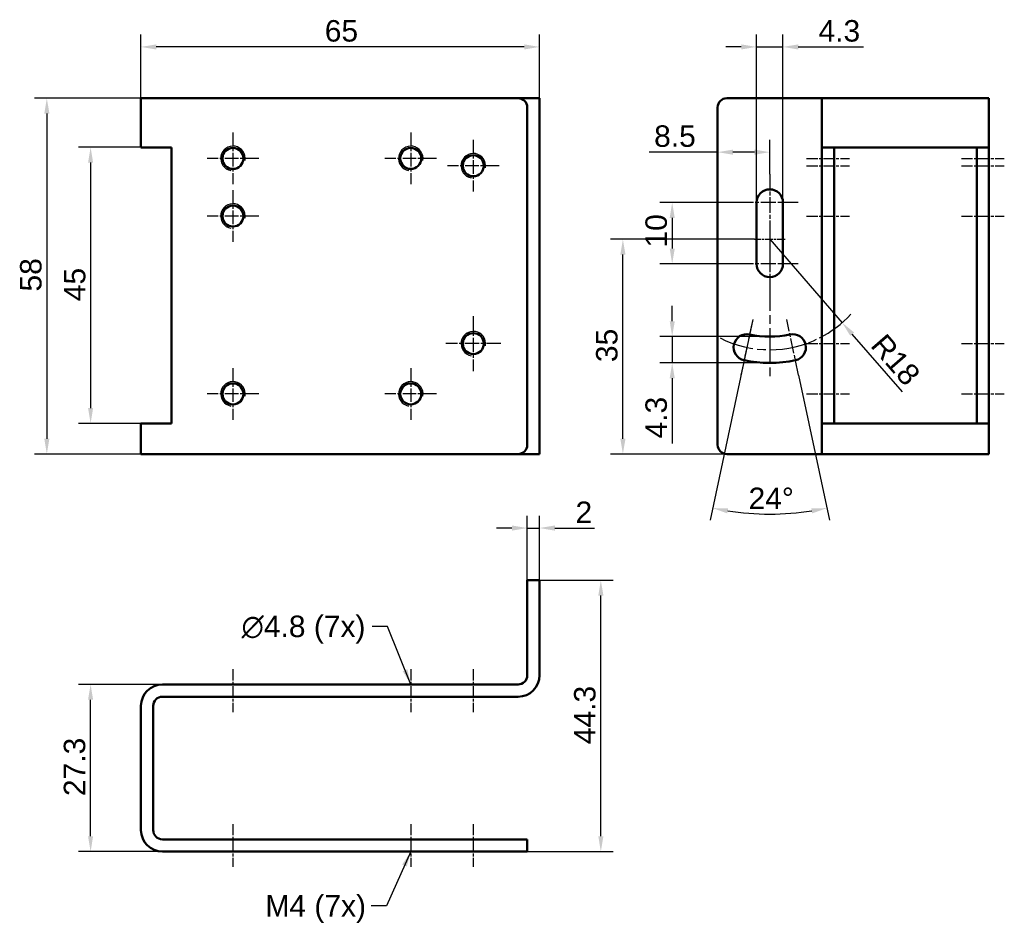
# Model space of a CAD drawing. Header units: millimetres. Extents: x 4 to 164, y 5 to 153.
import ezdxf

# ---------------------------------------------------------------- set-up
doc = ezdxf.new("R2010")
doc.units = ezdxf.units.MM
doc.linetypes.add('CHAIN', pattern=[0.3543, 0.2362, -0.0295, 0.0591, -0.0295])
for name, color, linetype, lineweight, true_color in [('Bemaßungen(DIN)', 179, 'Continuous', 25, 0x262659), ('Gewinde(DIN)', 179, 'Continuous', 25, 0x262659), ('Mittellinie(DIN)', 179, 'CHAIN', 25, 0x262659), ('Mittelpunktmarkierung(DIN)', 179, 'Continuous', 25, 0x262659), ('Sichtbare Kanten(DIN)', 179, 'Continuous', 50, 0x262659), ('Symbole(DIN)', 179, 'Continuous', 25, 0x262659)]:
    doc.layers.add(name, color=color, linetype=linetype, lineweight=lineweight, true_color=true_color)
doc.styles.add('STANDARD-BSI~0', font='arial.ttf')
doc.dimstyles.new('Katalogzeichnungen', dxfattribs={"dimtxt": 3.5, "dimasz": 2.5, "dimexe": 2, "dimexo": 0, "dimgap": 0.8, "dimtad": 1, "dimrnd": 1e-08, "dimdsep": 46, "dimtxsty": 'STANDARD-BSI~0', "dimcen": 0.09, "dimdle": 10, "dimclrd": 250, "dimclre": 250, "dimclrt": 250, "dimazin": 2, "dimtfac": 1, "dimtmove": 0, "dimatfit": 3, "dimfxl": 1, "dimtolj": 1, "dimtzin": 0, "dimlwd": 25, "dimlwe": 25, "dimarcsym": 0})
doc.dimstyles.new('Katalogzeichnungen$7', dxfattribs={"dimtxt": 3.5, "dimasz": 2.5, "dimexe": 2, "dimexo": 0, "dimgap": 0.8, "dimtad": 1, "dimrnd": 1e-08, "dimdsep": 46, "dimtxsty": 'STANDARD-BSI~0', "dimcen": 0.09, "dimdle": 10, "dimclrd": 179, "dimclre": 250, "dimclrt": 250, "dimazin": 2, "dimtfac": 1, "dimtmove": 0, "dimatfit": 3, "dimfxl": 1, "dimtolj": 1, "dimtzin": 0, "dimlwd": 25, "dimlwe": 25, "dimarcsym": 0})

# ---------------------------------------------------------------- blocks, each defined once
blk = doc.blocks.new('*D8')
at = {"layer": 'Bemaßungen(DIN)', "color": 250, "linetype": 'Continuous', "lineweight": 25, "true_color": 0x3f3f3f, "transparency": 16777216}
for p, q in [((26.98, 139.74), (6.13, 139.74)), ((8.13, 137.24), (8.13, 84.24)), ((26.98, 81.74), (6.13, 81.74))]:
    blk.add_line(p, q, dxfattribs=at)
at = {"layer": 'Bemaßungen(DIN)', "color": 250, "linetype": 'Continuous', "true_color": 0x3f3f3f, "transparency": 16777216}
for points in [[(7.71, 137.24), (8.55, 137.24), (8.13, 139.74)], [(7.71, 84.24), (8.55, 84.24), (8.13, 81.74)]]:
    blk.add_solid(points, dxfattribs=at)
at = {"layer": 'Defpoints', "color": 0, "linetype": 'Continuous', "transparency": 16777216}
for p in [(26.98, 139.74), (8.13, 81.74), (26.98, 81.74)]:
    blk.add_point(p, dxfattribs=at)
at = {"layer": 'Bemaßungen(DIN)', "color": 250, "linetype": 'Continuous', "lineweight": 25, "true_color": 0x3f3f3f, "transparency": 16777216, "insert": (3.76, 108.23), "char_height": 3.5, "attachment_point": 1, "rotation": 90, "style": 'STANDARD-BSI~0'}
blk.add_mtext('\\A1;58', dxfattribs=at)
blk = doc.blocks.new('*D9')
at = {"layer": 'Bemaßungen(DIN)', "color": 250, "linetype": 'Continuous', "lineweight": 25, "true_color": 0x3f3f3f, "transparency": 16777216}
for p, q in [((26.98, 44.17), (13.27, 44.17)), ((15.27, 19.42), (15.27, 41.67)), ((26.98, 16.92), (13.27, 16.92))]:
    blk.add_line(p, q, dxfattribs=at)
at = {"layer": 'Bemaßungen(DIN)', "color": 250, "linetype": 'Continuous', "true_color": 0x3f3f3f, "transparency": 16777216}
for points in [[(14.85, 41.67), (15.68, 41.67), (15.27, 44.17)], [(14.85, 19.42), (15.68, 19.42), (15.27, 16.92)]]:
    blk.add_solid(points, dxfattribs=at)
at = {"layer": 'Defpoints', "color": 0, "linetype": 'Continuous', "transparency": 16777216}
for p in [(15.27, 44.17), (26.98, 44.17), (26.98, 16.92)]:
    blk.add_point(p, dxfattribs=at)
at = {"layer": 'Bemaßungen(DIN)', "color": 250, "linetype": 'Continuous', "lineweight": 25, "true_color": 0x3f3f3f, "transparency": 16777216, "insert": (10.89, 25.97), "char_height": 3.5, "attachment_point": 1, "rotation": 90, "style": 'STANDARD-BSI~0'}
blk.add_mtext('\\A1;27.3', dxfattribs=at)
blk = doc.blocks.new('*D10')
at = {"layer": 'Bemaßungen(DIN)', "color": 250, "linetype": 'Continuous', "lineweight": 25, "true_color": 0x3f3f3f, "transparency": 16777216}
for p, q in [((88.48, 61.17), (100.48, 61.17)), ((98.48, 19.42), (98.48, 58.67)), ((86.48, 16.92), (100.48, 16.92))]:
    blk.add_line(p, q, dxfattribs=at)
at = {"layer": 'Bemaßungen(DIN)', "color": 250, "linetype": 'Continuous', "true_color": 0x3f3f3f, "transparency": 16777216}
for points in [[(98.07, 58.67), (98.9, 58.67), (98.48, 61.17)], [(98.07, 19.42), (98.9, 19.42), (98.48, 16.92)]]:
    blk.add_solid(points, dxfattribs=at)
at = {"layer": 'Defpoints', "color": 0, "linetype": 'Continuous', "transparency": 16777216}
for p in [(88.48, 61.17), (98.48, 61.17), (86.48, 16.92)]:
    blk.add_point(p, dxfattribs=at)
at = {"layer": 'Bemaßungen(DIN)', "color": 250, "linetype": 'Continuous', "lineweight": 25, "true_color": 0x3f3f3f, "transparency": 16777216, "insert": (94.11, 34.43), "char_height": 3.5, "attachment_point": 1, "rotation": 90, "style": 'STANDARD-BSI~0'}
blk.add_mtext('\\A1;44.3', dxfattribs=at)
blk = doc.blocks.new('*D11')
at = {"layer": 'Bemaßungen(DIN)', "color": 250, "linetype": 'Continuous', "lineweight": 25, "true_color": 0x3f3f3f, "transparency": 16777216}
for p, q in [((121.38, 122.74), (108.12, 122.74)), ((110.12, 120.24), (110.12, 115.24)), ((121.38, 112.74), (108.12, 112.74))]:
    blk.add_line(p, q, dxfattribs=at)
at = {"layer": 'Bemaßungen(DIN)', "color": 250, "linetype": 'Continuous', "true_color": 0x3f3f3f, "transparency": 16777216}
for points in [[(109.71, 120.24), (110.54, 120.24), (110.12, 122.74)], [(109.71, 115.24), (110.54, 115.24), (110.12, 112.74)]]:
    blk.add_solid(points, dxfattribs=at)
at = {"layer": 'Defpoints', "color": 0, "linetype": 'Continuous', "transparency": 16777216}
for p in [(121.38, 122.74), (110.12, 112.74), (121.38, 112.74)]:
    blk.add_point(p, dxfattribs=at)
at = {"layer": 'Bemaßungen(DIN)', "color": 250, "linetype": 'Continuous', "lineweight": 25, "true_color": 0x3f3f3f, "transparency": 16777216, "insert": (105.75, 115.4), "char_height": 3.5, "attachment_point": 1, "rotation": 90, "style": 'STANDARD-BSI~0'}
blk.add_mtext('\\A1;10', dxfattribs=at)
blk = doc.blocks.new('*D12')
at = {"layer": 'Bemaßungen(DIN)', "color": 250, "linetype": 'Continuous', "lineweight": 25, "true_color": 0x3f3f3f, "transparency": 16777216}
for p, q in [((123.53, 116.74), (100.08, 116.74)), ((102.08, 84.24), (102.08, 114.24)), ((119.03, 81.74), (100.08, 81.74))]:
    blk.add_line(p, q, dxfattribs=at)
at = {"layer": 'Bemaßungen(DIN)', "color": 250, "linetype": 'Continuous', "true_color": 0x3f3f3f, "transparency": 16777216}
for points in [[(101.66, 114.24), (102.5, 114.24), (102.08, 116.74)], [(101.66, 84.24), (102.5, 84.24), (102.08, 81.74)]]:
    blk.add_solid(points, dxfattribs=at)
at = {"layer": 'Defpoints', "color": 0, "linetype": 'Continuous', "transparency": 16777216}
for p in [(102.08, 116.74), (123.53, 116.74), (119.03, 81.74)]:
    blk.add_point(p, dxfattribs=at)
at = {"layer": 'Bemaßungen(DIN)', "color": 250, "linetype": 'Continuous', "lineweight": 25, "true_color": 0x3f3f3f, "transparency": 16777216, "insert": (97.7, 96.72), "char_height": 3.5, "attachment_point": 1, "rotation": 90, "style": 'STANDARD-BSI~0'}
blk.add_mtext('\\A1;35', dxfattribs=at)
blk = doc.blocks.new('*D13')
at = {"layer": 'Bemaßungen(DIN)', "color": 250, "linetype": 'Continuous', "lineweight": 25, "true_color": 0x3f3f3f, "transparency": 16777216}
for p, q in [((123.88, 122.74), (123.88, 150.11)), ((128.18, 122.74), (128.18, 150.11)), ((121.38, 148.11), (118.88, 148.11)), ((123.88, 148.11), (128.18, 148.11)), ((130.68, 148.11), (141.3, 148.11))]:
    blk.add_line(p, q, dxfattribs=at)
at = {"layer": 'Bemaßungen(DIN)', "color": 250, "linetype": 'Continuous', "true_color": 0x3f3f3f, "transparency": 16777216}
for points in [[(121.38, 148.52), (121.38, 147.69), (123.88, 148.11)], [(130.68, 148.52), (130.68, 147.69), (128.18, 148.11)]]:
    blk.add_solid(points, dxfattribs=at)
at = {"layer": 'Defpoints', "color": 0, "linetype": 'Continuous', "transparency": 16777216}
for p in [(128.18, 148.11), (123.88, 122.74), (128.18, 122.74)]:
    blk.add_point(p, dxfattribs=at)
at = {"layer": 'Bemaßungen(DIN)', "color": 250, "linetype": 'Continuous', "lineweight": 25, "true_color": 0x3f3f3f, "transparency": 16777216, "insert": (133.98, 152.48), "char_height": 3.5, "attachment_point": 1, "style": 'STANDARD-BSI~0'}
blk.add_mtext('\\A1;4.3', dxfattribs=at)
blk = doc.blocks.new('*D14')
at = {"layer": 'Bemaßungen(DIN)', "color": 250, "linetype": 'Continuous', "lineweight": 25, "true_color": 0x3f3f3f, "transparency": 16777216}
for p, q in [((126.03, 127.39), (126.03, 132.95)), ((117.53, 130.95), (106.37, 130.95)), ((123.53, 130.95), (120.03, 130.95))]:
    blk.add_line(p, q, dxfattribs=at)
at = {"layer": 'Bemaßungen(DIN)', "color": 250, "linetype": 'Continuous', "true_color": 0x3f3f3f, "transparency": 16777216}
for points in [[(120.03, 131.37), (120.03, 130.53), (117.53, 130.95)], [(123.53, 131.37), (123.53, 130.53), (126.03, 130.95)]]:
    blk.add_solid(points, dxfattribs=at)
at = {"layer": 'Defpoints', "color": 0, "linetype": 'Continuous', "transparency": 16777216}
for p in [(117.53, 138.24), (126.03, 130.95), (126.03, 127.39)]:
    blk.add_point(p, dxfattribs=at)
at = {"layer": 'Bemaßungen(DIN)', "color": 250, "linetype": 'Continuous', "lineweight": 25, "true_color": 0x3f3f3f, "transparency": 16777216, "insert": (107.17, 135.32), "char_height": 3.5, "attachment_point": 1, "style": 'STANDARD-BSI~0'}
blk.add_mtext('\\A1;8.5', dxfattribs=at)
blk = doc.blocks.new('*D15')
at = {"layer": 'Bemaßungen(DIN)', "color": 250, "linetype": 'Continuous', "lineweight": 25, "true_color": 0x3f3f3f, "transparency": 16777216}
for p, q in [((23.48, 139.74), (23.48, 150.11)), ((88.48, 139.74), (88.48, 150.11)), ((85.98, 148.11), (25.98, 148.11))]:
    blk.add_line(p, q, dxfattribs=at)
at = {"layer": 'Bemaßungen(DIN)', "color": 250, "linetype": 'Continuous', "true_color": 0x3f3f3f, "transparency": 16777216}
for points in [[(25.98, 148.52), (25.98, 147.69), (23.48, 148.11)], [(85.98, 148.52), (85.98, 147.69), (88.48, 148.11)]]:
    blk.add_solid(points, dxfattribs=at)
at = {"layer": 'Defpoints', "color": 0, "linetype": 'Continuous', "transparency": 16777216}
for p in [(23.48, 148.11), (23.48, 139.74), (88.48, 139.74)]:
    blk.add_point(p, dxfattribs=at)
at = {"layer": 'Bemaßungen(DIN)', "color": 250, "linetype": 'Continuous', "lineweight": 25, "true_color": 0x3f3f3f, "transparency": 16777216, "insert": (53.46, 152.48), "char_height": 3.5, "attachment_point": 1, "style": 'STANDARD-BSI~0'}
blk.add_mtext('\\A1;65', dxfattribs=at)
blk = doc.blocks.new('*D16')
at = {"layer": 'Bemaßungen(DIN)', "color": 250, "linetype": 'Continuous', "lineweight": 25, "true_color": 0x3f3f3f, "transparency": 16777216}
for p, q in [((126.03, 116.74), (137.84, 103.15)), ((147.67, 91.85), (139.48, 101.27))]:
    blk.add_line(p, q, dxfattribs=at)
blk.add_arc((126.03, 116.74), 18, 296.8014, 317.3692, dxfattribs=at)
at = {"layer": 'Bemaßungen(DIN)', "color": 250, "linetype": 'Continuous', "true_color": 0x3f3f3f, "transparency": 16777216}
blk.add_solid([(139.8, 101.54), (139.17, 100.99), (137.84, 103.15)], dxfattribs=at)
at = {"layer": 'Defpoints', "color": 0, "linetype": 'Continuous', "transparency": 16777216}
for p in [(126.03, 116.74), (137.84, 103.15)]:
    blk.add_point(p, dxfattribs=at)
at = {"layer": 'Bemaßungen(DIN)', "color": 250, "linetype": 'Continuous', "lineweight": 25, "true_color": 0x3f3f3f, "transparency": 16777216, "insert": (144.95, 101.64), "char_height": 3.5, "attachment_point": 1, "rotation": 311.003, "style": 'STANDARD-BSI~0'}
blk.add_mtext('\\A1;R18', dxfattribs=at)
blk = doc.blocks.new('*D17')
at = {"layer": 'Bemaßungen(DIN)', "color": 250, "linetype": 'Continuous', "lineweight": 25, "true_color": 0x3f3f3f, "transparency": 16777216}
for p, q in [((123.26, 103.68), (116.3, 70.97)), ((130.74, 94.58), (135.76, 70.97))]:
    blk.add_line(p, q, dxfattribs=at)
blk.add_arc((126.03, 116.74), 44.79, 261.1982, 278.8018, dxfattribs=at)
at = {"layer": 'Bemaßungen(DIN)', "color": 250, "linetype": 'Continuous', "true_color": 0x3f3f3f, "transparency": 16777216}
for points in [[(119.1, 72.06), (119.25, 72.88), (116.72, 72.92)], [(132.81, 72.88), (132.96, 72.06), (135.35, 72.92)]]:
    blk.add_solid(points, dxfattribs=at)
at = {"layer": 'Defpoints', "color": 0, "linetype": 'Continuous', "transparency": 16777216}
for p in [(126.03, 116.74), (123.26, 103.68), (130.74, 94.58), (122.91, 72.05)]:
    blk.add_point(p, dxfattribs=at)
at = {"layer": 'Bemaßungen(DIN)', "color": 250, "linetype": 'Continuous', "lineweight": 25, "true_color": 0x3f3f3f, "transparency": 16777216, "insert": (122.57, 76.26), "char_height": 3.5, "attachment_point": 1, "style": 'STANDARD-BSI~0'}
blk.add_mtext('\\A1;24°', dxfattribs=at)
blk = doc.blocks.new('*D18')
at = {"layer": 'Bemaßungen(DIN)', "color": 250, "linetype": 'Continuous', "lineweight": 25, "true_color": 0x3f3f3f, "transparency": 16777216}
for p, q in [((110.12, 103.39), (110.12, 105.89)), ((126.03, 100.89), (108.12, 100.89)), ((110.12, 100.89), (110.12, 96.59)), ((126.03, 96.59), (108.12, 96.59)), ((110.12, 94.09), (110.12, 83.47))]:
    blk.add_line(p, q, dxfattribs=at)
at = {"layer": 'Bemaßungen(DIN)', "color": 250, "linetype": 'Continuous', "true_color": 0x3f3f3f, "transparency": 16777216}
for points in [[(109.71, 103.39), (110.54, 103.39), (110.12, 100.89)], [(109.71, 94.09), (110.54, 94.09), (110.12, 96.59)]]:
    blk.add_solid(points, dxfattribs=at)
at = {"layer": 'Defpoints', "color": 0, "linetype": 'Continuous', "transparency": 16777216}
for p in [(126.03, 100.89), (110.12, 96.59), (126.03, 96.59)]:
    blk.add_point(p, dxfattribs=at)
at = {"layer": 'Bemaßungen(DIN)', "color": 250, "linetype": 'Continuous', "lineweight": 25, "true_color": 0x3f3f3f, "transparency": 16777216, "insert": (105.75, 84.27), "char_height": 3.5, "attachment_point": 1, "rotation": 90, "style": 'STANDARD-BSI~0'}
blk.add_mtext('\\A1;4.3', dxfattribs=at)
blk = doc.blocks.new('*D19')
at = {"layer": 'Bemaßungen(DIN)', "color": 250, "linetype": 'Continuous', "lineweight": 25, "true_color": 0x3f3f3f, "transparency": 16777216}
for p, q in [((23.48, 131.74), (13.27, 131.74)), ((15.27, 129.24), (15.27, 89.24)), ((23.48, 86.74), (13.27, 86.74))]:
    blk.add_line(p, q, dxfattribs=at)
at = {"layer": 'Bemaßungen(DIN)', "color": 250, "linetype": 'Continuous', "true_color": 0x3f3f3f, "transparency": 16777216}
for points in [[(14.85, 129.24), (15.68, 129.24), (15.27, 131.74)], [(14.85, 89.24), (15.68, 89.24), (15.27, 86.74)]]:
    blk.add_solid(points, dxfattribs=at)
at = {"layer": 'Defpoints', "color": 0, "linetype": 'Continuous', "transparency": 16777216}
for p in [(23.48, 131.74), (15.27, 86.74), (23.48, 86.74)]:
    blk.add_point(p, dxfattribs=at)
at = {"layer": 'Bemaßungen(DIN)', "color": 250, "linetype": 'Continuous', "lineweight": 25, "true_color": 0x3f3f3f, "transparency": 16777216, "insert": (10.91, 106.65), "char_height": 3.5, "attachment_point": 1, "rotation": 90, "style": 'STANDARD-BSI~0'}
blk.add_mtext('\\A1;45', dxfattribs=at)
blk = doc.blocks.new('*D20')
at = {"layer": 'Bemaßungen(DIN)', "color": 250, "linetype": 'Continuous', "lineweight": 25, "true_color": 0x3f3f3f, "transparency": 16777216}
for p, q in [((86.48, 59.67), (86.48, 71.67)), ((88.48, 59.67), (88.48, 71.67)), ((83.98, 69.67), (81.48, 69.67)), ((86.48, 69.67), (88.48, 69.67)), ((90.98, 69.67), (97.47, 69.67))]:
    blk.add_line(p, q, dxfattribs=at)
at = {"layer": 'Bemaßungen(DIN)', "color": 250, "linetype": 'Continuous', "true_color": 0x3f3f3f, "transparency": 16777216}
for points in [[(83.98, 70.09), (83.98, 69.25), (86.48, 69.67)], [(90.98, 70.09), (90.98, 69.25), (88.48, 69.67)]]:
    blk.add_solid(points, dxfattribs=at)
at = {"layer": 'Defpoints', "color": 0, "linetype": 'Continuous', "transparency": 16777216}
for p in [(88.48, 69.67), (86.48, 59.67), (88.48, 59.67)]:
    blk.add_point(p, dxfattribs=at)
at = {"layer": 'Bemaßungen(DIN)', "color": 250, "linetype": 'Continuous', "lineweight": 25, "true_color": 0x3f3f3f, "transparency": 16777216, "insert": (94.35, 73.99), "char_height": 3.5, "attachment_point": 1, "style": 'STANDARD-BSI~0'}
blk.add_mtext('\\A1;2', dxfattribs=at)

msp = doc.modelspace()

# ---------------------------------------------------------------- linework, layer by layer
at = {"layer": 'Gewinde(DIN)'}
for centre in [(38.485, 129.936), (67.485, 129.936), (77.685, 128.736), (38.485, 120.536), (77.685, 99.736), (38.485, 91.536), (67.485, 91.536)]:
    msp.add_arc(centre, 2, 350, 260, dxfattribs=at)
at = {"layer": 'Mittellinie(DIN)', "linetype": 'CHAIN', "ltscale": 7.778352}
for p, q in [((132.033, 129.936), (139.033, 129.936)), ((132.033, 128.736), (139.033, 128.736)), ((157.283, 129.936), (164.283, 129.936)), ((157.283, 128.736), (164.283, 128.736)), ((132.033, 120.536), (139.033, 120.536)), ((157.283, 120.536), (164.283, 120.536)), ((132.033, 99.736), (139.033, 99.736)), ((157.283, 99.736), (164.283, 99.736)), ((132.033, 91.536), (139.033, 91.536)), ((157.283, 91.536), (164.283, 91.536)), ((38.485, 46.671), (38.485, 39.671)), ((67.485, 46.671), (67.485, 39.671)), ((77.685, 46.671), (77.685, 39.671)), ((38.485, 21.421), (38.485, 14.421)), ((67.485, 21.421), (67.485, 14.421)), ((77.685, 21.421), (77.685, 14.421))]:
    msp.add_line(p, q, dxfattribs=at)
at = {"layer": 'Mittellinie(DIN)', "linetype": 'CHAIN', "ltscale": 23.990969}
msp.add_arc((126.033, 116.736), 18, 243.19859, 296.80141, dxfattribs=at)
at = {"layer": 'Mittelpunktmarkierung(DIN)', "linetype": 'CHAIN', "ltscale": 9.358489}
for p, q in [((38.485, 134.147), (38.485, 125.725)), ((67.485, 134.147), (67.485, 125.725)), ((77.685, 132.947), (77.685, 124.525)), ((42.696, 129.936), (34.274, 129.936)), ((71.696, 129.936), (63.274, 129.936)), ((81.896, 128.736), (73.474, 128.736)), ((38.485, 124.747), (38.485, 116.325)), ((42.696, 120.536), (34.274, 120.536)), ((38.485, 95.747), (38.485, 87.325)), ((67.485, 95.747), (67.485, 87.325)), ((42.696, 91.536), (34.274, 91.536)), ((71.696, 91.536), (63.274, 91.536))]:
    msp.add_line(p, q, dxfattribs=at)
at = {"layer": 'Mittelpunktmarkierung(DIN)', "linetype": 'CHAIN', "ltscale": 10.723052}
for p, q in [((126.033, 127.386), (126.033, 117.736)), ((126.033, 117.736), (126.033, 108.086))]:
    msp.add_line(p, q, dxfattribs=at)
at = {"layer": 'Mittelpunktmarkierung(DIN)', "linetype": 'CHAIN', "ltscale": 10.334129}
for p, q in [((130.683, 122.736), (121.383, 122.736)), ((130.683, 112.736), (121.383, 112.736)), ((123.258, 103.678), (121.324, 94.581)), ((130.742, 94.581), (128.809, 103.678))]:
    msp.add_line(p, q, dxfattribs=at)
at = {"layer": 'Mittelpunktmarkierung(DIN)', "linetype": 'CHAIN', "ltscale": 23.990969}
for q in [(126.033, 94.086), (126.033, 98.386)]:
    msp.add_line((126.033, 119.236), q, dxfattribs=at)
at = {"layer": 'Mittelpunktmarkierung(DIN)', "linetype": 'CHAIN', "ltscale": 5.555937}
msp.add_line((128.533, 116.736), (123.533, 116.736), dxfattribs=at)
msp.add_line((128.533, 116.736), (123.533, 116.736), dxfattribs=at)
at = {"layer": 'Mittelpunktmarkierung(DIN)', "linetype": 'CHAIN', "ltscale": 10.000767}
for p, q in [((77.685, 104.236), (77.685, 95.236)), ((82.185, 99.736), (73.185, 99.736))]:
    msp.add_line(p, q, dxfattribs=at)
at = {"layer": 'Sichtbare Kanten(DIN)'}
for p, q in [((23.485, 139.736), (26.985, 139.736)), ((23.485, 139.736), (23.485, 131.736)), ((84.985, 139.736), (26.985, 139.736)), ((84.985, 139.736), (88.485, 139.736)), ((88.485, 81.736), (88.485, 139.736)), ((133.033, 139.736), (119.033, 139.736)), ((134.533, 139.736), (133.033, 139.736)), ((134.533, 139.736), (138.033, 139.736)), ((134.533, 139.736), (134.533, 131.736)), ((158.283, 139.736), (138.033, 139.736)), ((158.283, 139.736), (161.783, 139.736)), ((161.783, 131.736), (161.783, 139.736)), ((86.485, 138.236), (86.485, 83.236)), ((117.533, 138.236), (117.533, 83.236)), ((26.985, 131.736), (23.485, 131.736)), ((26.985, 131.736), (28.485, 131.736)), ((28.485, 131.736), (28.485, 86.736)), ((134.533, 86.736), (134.533, 131.736)), ((138.033, 131.736), (134.533, 131.736)), ((136.533, 131.736), (136.533, 86.736)), ((138.033, 131.736), (158.283, 131.736)), ((161.783, 131.736), (158.283, 131.736)), ((159.783, 86.736), (159.783, 131.736)), ((161.783, 131.736), (161.783, 86.736)), ((123.883, 112.736), (123.883, 122.736)), ((128.183, 122.736), (128.183, 112.736)), ((23.485, 86.736), (26.985, 86.736)), ((23.485, 86.736), (23.485, 81.736)), ((28.485, 86.736), (26.985, 86.736)), ((134.533, 86.736), (138.033, 86.736)), ((134.533, 86.736), (134.533, 81.736)), ((158.283, 86.736), (138.033, 86.736)), ((158.283, 86.736), (161.783, 86.736)), ((161.783, 81.736), (161.783, 86.736)), ((26.985, 81.736), (23.485, 81.736)), ((26.985, 81.736), (84.985, 81.736)), ((88.485, 81.736), (84.985, 81.736)), ((119.033, 81.736), (133.033, 81.736)), ((133.033, 81.736), (134.533, 81.736)), ((138.033, 81.736), (134.533, 81.736)), ((138.033, 81.736), (158.283, 81.736)), ((161.783, 81.736), (158.283, 81.736)), ((88.485, 61.171), (86.485, 61.171)), ((86.485, 59.671), (86.485, 61.171)), ((88.485, 61.171), (88.485, 59.671)), ((86.485, 45.671), (86.485, 59.671)), ((88.485, 59.671), (88.485, 45.671)), ((26.985, 44.171), (84.985, 44.171)), ((84.985, 42.171), (26.985, 42.171)), ((23.485, 20.421), (23.485, 40.671)), ((25.485, 40.671), (25.485, 20.421)), ((26.985, 18.921), (84.985, 18.921)), ((84.985, 18.921), (86.485, 18.921)), ((86.485, 16.921), (86.485, 18.921)), ((84.985, 16.921), (26.985, 16.921)), ((86.485, 16.921), (84.985, 16.921))]:
    msp.add_line(p, q, dxfattribs=at)
for centre in [(38.485, 129.936), (67.485, 129.936), (77.685, 128.736), (38.485, 120.536), (77.685, 99.736), (38.485, 91.536), (67.485, 91.536)]:
    msp.add_circle(centre, 1.711, dxfattribs=at)
for centre, radius, start, end in [((84.985, 138.236), 1.5, 0, 90), ((119.033, 138.236), 1.5, 90, 180), ((126.033, 122.736), 2.15, 0, 180), ((126.033, 112.736), 2.15, 180, 0), ((122.291, 99.129), 2.15, 78, 258), ((126.033, 116.736), 15.85, 258, 282), ((129.776, 99.129), 2.15, 282, 102), ((126.033, 116.736), 20.15, 258, 282), ((84.985, 83.236), 1.5, 270, 0), ((119.033, 83.236), 1.5, 180, 270), ((84.985, 45.671), 3.5, 270, 0), ((84.985, 45.671), 1.5, 270, 0), ((26.985, 40.671), 3.5, 90, 180), ((26.985, 40.671), 1.5, 90, 180), ((26.985, 20.421), 3.5, 180, 270), ((26.985, 20.421), 1.5, 180, 270)]:
    msp.add_arc(centre, radius, start, end, dxfattribs=at)

# ---------------------------------------------------------------- texts
at = {"layer": 'Symbole(DIN)', "color": 250, "true_color": 0x3f3f3f, "char_height": 3.5, "attachment_point": 1, "style": 'STANDARD-BSI~0'}
for s, insert, width in [('{\\fAIGDT|b0|i0;\\H3.5000;n\\fArial|b0|i0;\\H3.5000;4.8 (7x)}', (39.893, 55.393), 20.49394), ('{\\fAIGDT|b0|i0;\\H3.5000;M\\fArial|b0|i0;\\H3.5000;4 (7x)}', (43.786, 9.832), 16.41772)]:
    msp.add_mtext(s, dxfattribs=dict(at, insert=insert, width=width))

# ---------------------------------------------------------------- dimensions: what is measured, and where the dimension line sits
at = {"layer": 'Bemaßungen(DIN)', "color": 250, "linetype": 'Continuous', "lineweight": 25, "true_color": 0x3f3f3f}
for base, p1, p2, angle, override, picture, middle in [((23.485, 148.107), (88.485, 139.736), (23.485, 139.736), 180, {"dimgap": 0.8, "dimdec": 2, "dimtol": 0, "dimlim": 0, "dimtp": 0, "dimtm": 0, "dimtdec": 2, "dimtofl": 0, "dimatfit": 1}, '*D15', (55.985, 148.107)), ((128.183, 148.107), (123.883, 122.736), (128.183, 122.736), 180, {"dimgap": 0.8, "dimdec": 2, "dimtol": 0, "dimlim": 0, "dimtp": 0, "dimtm": 0, "dimtdec": 2, "dimtofl": 1, "dimatfit": 1}, '*D13', (137.24, 148.107)), ((8.129, 81.736), (26.985, 139.736), (26.985, 81.736), 90, {"dimgap": 0.8, "dimdec": 2, "dimtol": 0, "dimlim": 0, "dimtp": 0, "dimtm": 0, "dimtdec": 2, "dimtofl": 0, "dimatfit": 1}, '*D8', (8.129, 110.736)), ((126.033, 130.95), (117.533, 138.236), (126.033, 127.386), 180, {"dimgap": 0.8, "dimdec": 2, "dimse1": 1, "dimtol": 0, "dimlim": 0, "dimtp": 0, "dimtm": 0, "dimtdec": 2, "dimtofl": 0, "dimatfit": 2}, '*D14', (110.371, 130.95)), ((15.265, 86.736), (23.485, 131.736), (23.485, 86.736), 90, {"dimgap": 0.8, "dimdec": 2, "dimtol": 0, "dimlim": 0, "dimtp": 0, "dimtm": 0, "dimtdec": 2, "dimtofl": 0, "dimatfit": 1}, '*D19', (15.265, 109.236)), ((110.124, 112.736), (121.383, 122.736), (121.383, 112.736), 90, {"dimgap": 0.8, "dimdec": 1, "dimtol": 0, "dimlim": 0, "dimtp": 0, "dimtm": 0, "dimtdec": 2, "dimtofl": 0, "dimatfit": 1}, '*D11', (110.124, 117.736)), ((102.08, 116.736), (119.033, 81.736), (123.533, 116.736), 90, {"dimgap": 0.8, "dimdec": 2, "dimtol": 0, "dimlim": 0, "dimtp": 0, "dimtm": 0, "dimtdec": 2, "dimtofl": 0, "dimatfit": 1}, '*D12', (102.08, 99.236)), ((110.124, 96.586), (126.033, 100.886), (126.033, 96.586), 90, {"dimgap": 0.8, "dimdec": 2, "dimtol": 0, "dimlim": 0, "dimtp": 0, "dimtm": 0, "dimtdec": 2, "dimtofl": 1, "dimatfit": 1}, '*D18', (110.124, 87.53)), ((98.484837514, 61.170863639), (86.484837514, 16.920863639), (88.484837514, 61.170863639), 90, {"dimgap": 0.8, "dimdec": 1, "dimtol": 0, "dimlim": 0, "dimtp": 0, "dimtm": 0, "dimtdec": 2, "dimtofl": 0, "dimatfit": 1}, '*D10', (98.484837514, 39.045863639)), ((15.265472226, 44.170863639), (26.984837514, 16.920863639), (26.984837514, 44.170863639), 90, {"dimgap": 0.8, "dimdec": 1, "dimtol": 0, "dimlim": 0, "dimtp": 0, "dimtm": 0, "dimtdec": 2, "dimtofl": 0, "dimatfit": 1}, '*D9', (15.265472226, 30.545863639))]:
    dim = msp.add_linear_dim(base=base, p1=p1, p2=p2, angle=angle, dimstyle='Katalogzeichnungen', override=override, dxfattribs=at)
    dim.commit()
    dim.dimension.update_dxf_attribs({"geometry": picture, "text_midpoint": middle, "dimtype": 160})
dim = msp.add_angular_dim_3p(base=(122.909, 72.052), center=(126.033, 116.736), p1=(123.258, 103.678), p2=(130.742, 94.581), dimstyle='Katalogzeichnungen', override={"dimgap": 0.8, "dimadec": 2, "dimtol": 0, "dimlim": 0, "dimtp": 0, "dimtm": 0, "dimtdec": 0}, dxfattribs=at)
dim.commit()
dim.dimension.update_dxf_attribs({"geometry": '*D17', "text_midpoint": (126.033, 71.943), "dimtype": 165})
dim = msp.add_radius_dim(center=(126.033, 116.736), mpoint=(137.843, 103.152), dimstyle='Katalogzeichnungen', override={"dimgap": 0.8, "dimdec": 2, "dimlfac": 1, "dimcen": 0, "dimtol": 0, "dimlim": 0, "dimtp": 0, "dimtm": 0, "dimtdec": 2}, dxfattribs=at)
dim.commit()
dim.dimension.update_dxf_attribs({"geometry": '*D16', "text_midpoint": (146.347, 97.314)})
dim = msp.add_linear_dim(base=(88.485, 69.671), p1=(86.485, 59.671), p2=(88.485, 59.671), dimstyle='Katalogzeichnungen', override={"dimgap": 0.8, "dimdec": 2, "dimtol": 0, "dimlim": 0, "dimtp": 0, "dimtm": 0, "dimtdec": 2, "dimtofl": 1, "dimatfit": 1}, dxfattribs=at)
dim.commit()
dim.dimension.update_dxf_attribs({"geometry": '*D20', "text_midpoint": (95.508, 69.671), "dimtype": 160})

# ---------------------------------------------------------------- leaders
at = {"layer": 'Symbole(DIN)', "color": 179, "linetype": 'Continuous', "lineweight": 25, "true_color": 0x262659, "annotation_type": 0, "has_hookline": 1, "hookline_direction": 1}
for points, text_width in [([(67.485, 44.171), (63.687, 53.643), (61.187, 53.643)], 20.18), ([(67.485, 16.921), (63.504, 8.082), (61.004, 8.082)], 15.693)]:
    msp.add_leader(points, dimstyle='Katalogzeichnungen$7', override={"dimtad": 0}, dxfattribs=dict(at, text_width=text_width))

doc.saveas('drawing.dxf')
